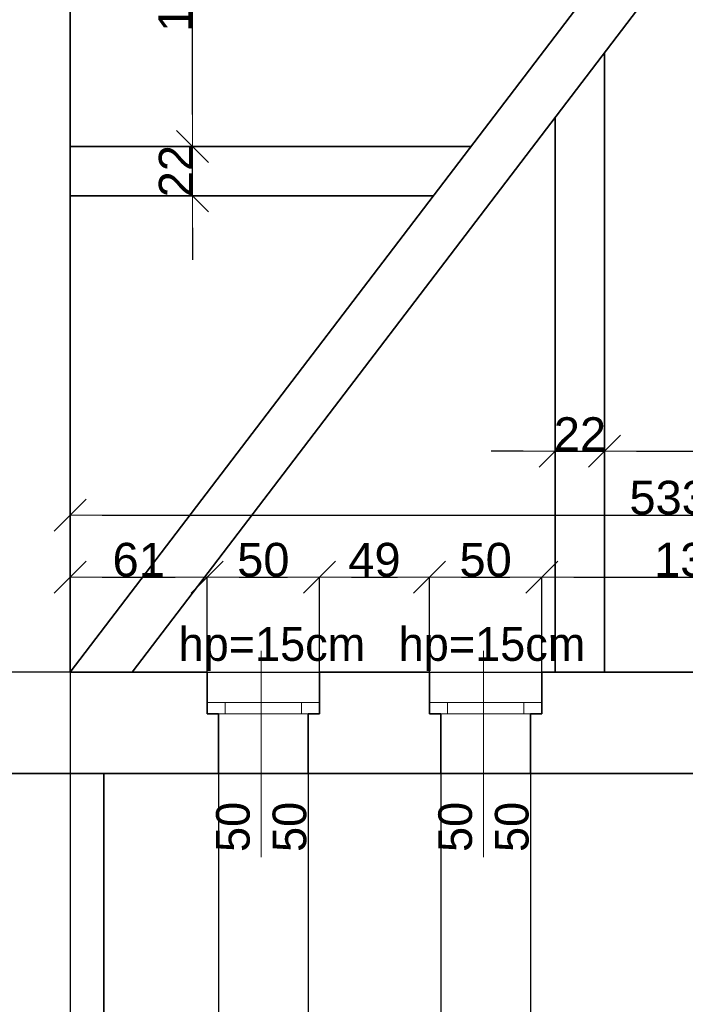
# Model space of a CAD drawing. Header units: metres. Extents: x 7506757 to 756746378, y 5735207 to 582114514.
# Tile 206 of 256: x 7534958 to 7537923, y 5925819 to 5930202. Entities that reach past the tile are written whole.
import ezdxf

# ---------------------------------------------------------------- set-up
doc = ezdxf.new("R2010")
doc.units = ezdxf.units.M
doc.header["$MEASUREMENT"] = 0
doc.header["$PDMODE"] = 2
doc.layers.get('0').update_dxf_attribs({"color": 250, "linetype": 'CONTINUOUS', "lineweight": 100, "plot": 0})
doc.layers.get('Defpoints').update_dxf_attribs({"linetype": 'CONTINUOUS'})
for name, color, linetype, lineweight in [('M_OCIANA1', 7, 'CONTINUOUS', 13), ('M_OCIANA6', 5, 'CONTINUOUS', 35), ('M_OPISY141', 7, 'CONTINUOUS', 0), ('m_umeblowanie1', 7, 'CONTINUOUS', 13), ('opis1', 7, 'CONTINUOUS', 13)]:
    doc.layers.add(name, color=color, linetype=linetype, lineweight=lineweight)
doc.layers.add('PWYMIAR', color=7, linetype='CONTINUOUS')
doc.styles.add('GENERATED_STYLE_1', font='arial.ttf')
doc.styles.add('GENERATED_STYLE_2', font='txt')
doc.dimstyles.new('GENERATED_STYLE__1', dxfattribs={"dimtxt": 150, "dimasz": 142.5, "dimexe": 0.18, "dimexo": 0, "dimgap": 0.09, "dimtad": 1, "dimdec": 0, "dimlfac": 0.1, "dimzin": 0, "dimdsep": 46, "dimtxsty": 'GENERATED_STYLE_1', "dimblk": 'ARROWHEAD_6', "dimblk1": 'ARROWHEAD_6', "dimblk2": 'ARROWHEAD_6', "dimcen": 0.09, "dimclrd": 251, "dimclre": 251, "dimclrt": 7, "dimazin": 0, "dimtfac": 1, "dimtdec": 4, "dimtmove": 0, "dimatfit": 3, "dimfxl": 0, "dimtolj": 1, "dimtzin": 0, "dimarcsym": 0})
doc.dimstyles.new('GENERATED_STYLE__2', dxfattribs={"dimtxt": 150, "dimasz": 142.5, "dimexe": 0.18, "dimexo": 0, "dimgap": 0.09, "dimtad": 1, "dimtih": 1, "dimtoh": 1, "dimdec": 0, "dimlfac": 0.1, "dimzin": 0, "dimdsep": 46, "dimtxsty": 'GENERATED_STYLE_1', "dimblk": 'ARROWHEAD_6', "dimblk1": 'ARROWHEAD_6', "dimblk2": 'ARROWHEAD_6', "dimcen": 0.09, "dimclrd": 251, "dimclre": 251, "dimclrt": 7, "dimazin": 0, "dimtfac": 1, "dimtdec": 4, "dimtmove": 0, "dimatfit": 3, "dimfxl": 0, "dimtolj": 1, "dimtzin": 0, "dimarcsym": 0})
doc.dimstyles.new('GENERATED_STYLE__3', dxfattribs={"dimtxt": 150, "dimasz": 142.5, "dimexe": 0.18, "dimexo": 0, "dimgap": 0.09, "dimtad": 1, "dimdec": 0, "dimlfac": 0.1, "dimzin": 0, "dimdsep": 46, "dimtxsty": 'GENERATED_STYLE_1', "dimblk": 'ARROWHEAD_6', "dimblk1": 'ARROWHEAD_6', "dimblk2": 'ARROWHEAD_6', "dimcen": 0.09, "dimclrd": 251, "dimclre": 251, "dimclrt": 7, "dimazin": 0, "dimtfac": 1, "dimtdec": 4, "dimtmove": 2, "dimatfit": 3, "dimfxl": 0, "dimtolj": 1, "dimtzin": 0, "dimarcsym": 0})
doc.dimstyles.new('GENERATED_STYLE__4', dxfattribs={"dimtxt": 150, "dimasz": 142.5, "dimexe": 0.18, "dimexo": 0, "dimgap": 0.09, "dimtad": 1, "dimtih": 1, "dimtoh": 1, "dimdec": 0, "dimlfac": 0.1, "dimzin": 0, "dimdsep": 46, "dimtxsty": 'GENERATED_STYLE_1', "dimblk": 'ARROWHEAD_6', "dimblk1": 'ARROWHEAD_6', "dimblk2": 'ARROWHEAD_6', "dimcen": 0.09, "dimclrd": 251, "dimclre": 251, "dimclrt": 7, "dimazin": 0, "dimtfac": 1, "dimtdec": 4, "dimtmove": 2, "dimatfit": 3, "dimfxl": 0, "dimtolj": 1, "dimtzin": 0, "dimarcsym": 0})

# ---------------------------------------------------------------- blocks, each defined once
blk = doc.blocks.new('ARROWHEAD_6')
at = {"color": 0, "linetype": 'Continuous', "lineweight": 0}
for p, q in [((-0.5, -0.5), (0.5, 0.5)), ((0, 0), (-1, 0))]:
    blk.add_line(p, q, dxfattribs=at)
blk = doc.blocks.new('*D4195')
at = {"layer": 'Defpoints', "color": 0, "linetype": 'Continuous', "transparency": 16777216}
for p in [(7535793.4, 5927720.1), (7535183.4, 5927296.8), (7535793.4, 5927296.8)]:
    blk.add_point(p, dxfattribs=at)
at = {"layer": 'PWYMIAR', "color": 251, "linetype": 'Continuous', "lineweight": -2, "transparency": 16777216}
for p, q in [((7535183.4, 5927296.8), (7535183.4, 5927720.3)), ((7535325.9, 5927720.1), (7535650.9, 5927720.1)), ((7535793.4, 5927296.8), (7535793.4, 5927720.3))]:
    blk.add_line(p, q, dxfattribs=at)
at = {"layer": 'PWYMIAR', "color": 251, "linetype": 'Continuous', "lineweight": -2, "transparency": 16777216, "xscale": 142.5, "yscale": 142.5, "zscale": 142.5, "rotation": 180}
blk.add_blockref('ARROWHEAD_6', (7535183.4, 5927720.1), dxfattribs=at)
at = {"layer": 'PWYMIAR', "color": 251, "linetype": 'Continuous', "lineweight": -2, "transparency": 16777216, "xscale": 142.5, "yscale": 142.5, "zscale": 142.5}
blk.add_blockref('ARROWHEAD_6', (7535793.4, 5927720.1), dxfattribs=at)
at = {"layer": 'PWYMIAR', "color": 7, "linetype": 'Continuous', "lineweight": 13, "transparency": 16777216, "insert": (7535488.4, 5927796.8), "char_height": 150, "attachment_point": 5, "style": 'GENERATED_STYLE_1'}
blk.add_mtext('\\A1;61', dxfattribs=at)
blk = doc.blocks.new('*D4196')
at = {"layer": 'Defpoints', "color": 0, "linetype": 'Continuous', "transparency": 16777216}
for p in [(7536293.4, 5927720.1), (7535793.4, 5927296.8), (7536293.4, 5927296.8)]:
    blk.add_point(p, dxfattribs=at)
at = {"layer": 'PWYMIAR', "color": 251, "linetype": 'Continuous', "lineweight": -2, "transparency": 16777216}
for p, q in [((7535793.4, 5927296.8), (7535793.4, 5927720.3)), ((7535935.9, 5927720.1), (7536150.9, 5927720.1)), ((7536293.4, 5927296.8), (7536293.4, 5927720.3))]:
    blk.add_line(p, q, dxfattribs=at)
at = {"layer": 'PWYMIAR', "color": 251, "linetype": 'Continuous', "lineweight": -2, "transparency": 16777216, "xscale": 142.5, "yscale": 142.5, "zscale": 142.5, "rotation": 180}
blk.add_blockref('ARROWHEAD_6', (7535793.4, 5927720.1), dxfattribs=at)
at = {"layer": 'PWYMIAR', "color": 251, "linetype": 'Continuous', "lineweight": -2, "transparency": 16777216, "xscale": 142.5, "yscale": 142.5, "zscale": 142.5}
blk.add_blockref('ARROWHEAD_6', (7536293.4, 5927720.1), dxfattribs=at)
at = {"layer": 'PWYMIAR', "color": 7, "linetype": 'Continuous', "lineweight": 13, "transparency": 16777216, "insert": (7536043.4, 5927796.8), "char_height": 150, "attachment_point": 5, "style": 'GENERATED_STYLE_1'}
blk.add_mtext('\\A1;50', dxfattribs=at)
blk = doc.blocks.new('*D4197')
at = {"layer": 'Defpoints', "color": 0, "linetype": 'Continuous', "transparency": 16777216}
for p in [(7536783.4, 5927720.1), (7536293.4, 5927296.8), (7536783.4, 5927296.8)]:
    blk.add_point(p, dxfattribs=at)
at = {"layer": 'PWYMIAR', "color": 251, "linetype": 'Continuous', "lineweight": -2, "transparency": 16777216}
for p, q in [((7536293.4, 5927296.8), (7536293.4, 5927720.3)), ((7536435.9, 5927720.1), (7536640.9, 5927720.1)), ((7536783.4, 5927296.8), (7536783.4, 5927720.3))]:
    blk.add_line(p, q, dxfattribs=at)
at = {"layer": 'PWYMIAR', "color": 251, "linetype": 'Continuous', "lineweight": -2, "transparency": 16777216, "xscale": 142.5, "yscale": 142.5, "zscale": 142.5, "rotation": 180}
blk.add_blockref('ARROWHEAD_6', (7536293.4, 5927720.1), dxfattribs=at)
at = {"layer": 'PWYMIAR', "color": 251, "linetype": 'Continuous', "lineweight": -2, "transparency": 16777216, "xscale": 142.5, "yscale": 142.5, "zscale": 142.5}
blk.add_blockref('ARROWHEAD_6', (7536783.4, 5927720.1), dxfattribs=at)
at = {"layer": 'PWYMIAR', "color": 7, "linetype": 'Continuous', "lineweight": 13, "transparency": 16777216, "insert": (7536538.4, 5927796.8), "char_height": 150, "attachment_point": 5, "style": 'GENERATED_STYLE_1'}
blk.add_mtext('\\A1;49', dxfattribs=at)
blk = doc.blocks.new('*D4198')
at = {"layer": 'Defpoints', "color": 0, "linetype": 'Continuous', "transparency": 16777216}
for p in [(7537283.4, 5927720.1), (7536783.4, 5927296.8), (7537283.4, 5927296.8)]:
    blk.add_point(p, dxfattribs=at)
at = {"layer": 'PWYMIAR', "color": 251, "linetype": 'Continuous', "lineweight": -2, "transparency": 16777216}
for p, q in [((7536783.4, 5927296.8), (7536783.4, 5927720.3)), ((7536925.9, 5927720.1), (7537140.9, 5927720.1)), ((7537283.4, 5927296.8), (7537283.4, 5927720.3))]:
    blk.add_line(p, q, dxfattribs=at)
at = {"layer": 'PWYMIAR', "color": 251, "linetype": 'Continuous', "lineweight": -2, "transparency": 16777216, "xscale": 142.5, "yscale": 142.5, "zscale": 142.5, "rotation": 180}
blk.add_blockref('ARROWHEAD_6', (7536783.4, 5927720.1), dxfattribs=at)
at = {"layer": 'PWYMIAR', "color": 251, "linetype": 'Continuous', "lineweight": -2, "transparency": 16777216, "xscale": 142.5, "yscale": 142.5, "zscale": 142.5}
blk.add_blockref('ARROWHEAD_6', (7537283.4, 5927720.1), dxfattribs=at)
at = {"layer": 'PWYMIAR', "color": 7, "linetype": 'Continuous', "lineweight": 13, "transparency": 16777216, "insert": (7537033.4, 5927796.8), "char_height": 150, "attachment_point": 5, "style": 'GENERATED_STYLE_1'}
blk.add_mtext('\\A1;50', dxfattribs=at)
blk = doc.blocks.new('*D4199')
at = {"layer": 'Defpoints', "color": 0, "linetype": 'Continuous', "transparency": 16777216}
for p in [(7538633.4, 5927720.1), (7537283.4, 5927296.8), (7538633.4, 5927296.8)]:
    blk.add_point(p, dxfattribs=at)
at = {"layer": 'PWYMIAR', "color": 251, "linetype": 'Continuous', "lineweight": -2, "transparency": 16777216}
for p, q in [((7537283.4, 5927296.8), (7537283.4, 5927720.3)), ((7537425.9, 5927720.1), (7538490.9, 5927720.1)), ((7538633.4, 5927296.8), (7538633.4, 5927720.3))]:
    blk.add_line(p, q, dxfattribs=at)
at = {"layer": 'PWYMIAR', "color": 251, "linetype": 'Continuous', "lineweight": -2, "transparency": 16777216, "xscale": 142.5, "yscale": 142.5, "zscale": 142.5, "rotation": 180}
blk.add_blockref('ARROWHEAD_6', (7537283.4, 5927720.1), dxfattribs=at)
at = {"layer": 'PWYMIAR', "color": 251, "linetype": 'Continuous', "lineweight": -2, "transparency": 16777216, "xscale": 142.5, "yscale": 142.5, "zscale": 142.5}
blk.add_blockref('ARROWHEAD_6', (7538633.4, 5927720.1), dxfattribs=at)
at = {"layer": 'PWYMIAR', "color": 7, "linetype": 'Continuous', "lineweight": 13, "transparency": 16777216, "insert": (7537958.4, 5927796.9), "char_height": 150, "attachment_point": 5, "style": 'GENERATED_STYLE_1'}
blk.add_mtext('\\A1;135', dxfattribs=at)
blk = doc.blocks.new('*D4218')
at = {"layer": 'Defpoints', "color": 0, "linetype": 'Continuous', "transparency": 16777216}
for p in [(7540513.4, 5927996.4), (7535183.4, 5927296.8), (7540513.4, 5927296.8)]:
    blk.add_point(p, dxfattribs=at)
at = {"layer": 'PWYMIAR', "color": 251, "linetype": 'Continuous', "lineweight": -2, "transparency": 16777216}
for p, q in [((7535183.4, 5927296.8), (7535183.4, 5927996.6)), ((7535325.9, 5927996.4), (7540370.9, 5927996.4)), ((7540513.4, 5927296.8), (7540513.4, 5927996.6))]:
    blk.add_line(p, q, dxfattribs=at)
at = {"layer": 'PWYMIAR', "color": 251, "linetype": 'Continuous', "lineweight": -2, "transparency": 16777216, "xscale": 142.5, "yscale": 142.5, "zscale": 142.5, "rotation": 180}
blk.add_blockref('ARROWHEAD_6', (7535183.4, 5927996.4), dxfattribs=at)
at = {"layer": 'PWYMIAR', "color": 251, "linetype": 'Continuous', "lineweight": -2, "transparency": 16777216, "xscale": 142.5, "yscale": 142.5, "zscale": 142.5}
blk.add_blockref('ARROWHEAD_6', (7540513.4, 5927996.4), dxfattribs=at)
at = {"layer": 'PWYMIAR', "color": 7, "linetype": 'Continuous', "lineweight": 13, "transparency": 16777216, "insert": (7537848.4, 5928073.1), "char_height": 150, "attachment_point": 5, "style": 'GENERATED_STYLE_1'}
blk.add_mtext('\\A1;533', dxfattribs=at)
blk = doc.blocks.new('*D4220')
at = {"layer": 'Defpoints', "color": 0, "linetype": 'Continuous', "transparency": 16777216}
for p in [(7540252, 5932486.8), (7540513.4, 5932486.8), (7535183.4, 5927296.8)]:
    blk.add_point(p, dxfattribs=at)
at = {"layer": 'PWYMIAR', "color": 251, "linetype": 'Continuous', "lineweight": -2, "transparency": 16777216}
for p, q in [((7540513.4, 5932486.8), (7540251.9, 5932486.8)), ((7540252, 5927439.3), (7540252, 5932344.3)), ((7535183.4, 5927296.8), (7540252.2, 5927296.8))]:
    blk.add_line(p, q, dxfattribs=at)
at = {"layer": 'PWYMIAR', "color": 251, "linetype": 'Continuous', "lineweight": -2, "transparency": 16777216, "xscale": 142.5, "yscale": 142.5, "zscale": 142.5}
for p, rotation in [((7540252, 5932486.8), 90), ((7540252, 5927296.8), 270)]:
    blk.add_blockref('ARROWHEAD_6', p, dxfattribs=dict(at, rotation=rotation))
at = {"layer": 'PWYMIAR', "color": 7, "linetype": 'Continuous', "lineweight": 13, "transparency": 16777216, "insert": (7540175.4, 5929891.8), "char_height": 150, "attachment_point": 5, "rotation": 90, "style": 'GENERATED_STYLE_1'}
blk.add_mtext('\\A1;519', dxfattribs=at)
blk = doc.blocks.new('*D4239')
at = {"layer": 'Defpoints', "color": 0, "linetype": 'Continuous', "transparency": 16777216}
for p in [(7535183.4, 5929637.5), (7535728.5, 5929637.5), (7535183.4, 5929417.5)]:
    blk.add_point(p, dxfattribs=at)
at = {"layer": 'PWYMIAR', "color": 251, "linetype": 'Continuous', "lineweight": -2, "transparency": 16777216}
for p, q in [((7535728.5, 5929780), (7535728.5, 5929922.5)), ((7535183.4, 5929637.5), (7535728.7, 5929637.5)), ((7535728.5, 5929417.5), (7535728.5, 5929637.5)), ((7535183.4, 5929417.5), (7535728.7, 5929417.5)), ((7535728.5, 5929275), (7535728.5, 5929132.5))]:
    blk.add_line(p, q, dxfattribs=at)
at = {"layer": 'PWYMIAR', "color": 251, "linetype": 'Continuous', "lineweight": -2, "transparency": 16777216, "xscale": 142.5, "yscale": 142.5, "zscale": 142.5}
for p, rotation in [((7535728.5, 5929637.5), 270), ((7535728.5, 5929417.5), 90)]:
    blk.add_blockref('ARROWHEAD_6', p, dxfattribs=dict(at, rotation=rotation))
at = {"layer": 'PWYMIAR', "color": 7, "linetype": 'Continuous', "lineweight": 13, "transparency": 16777216, "insert": (7535653.1, 5929527.5), "char_height": 150, "attachment_point": 5, "rotation": 90, "style": 'GENERATED_STYLE_1'}
blk.add_mtext('\\A1;22', dxfattribs=at)
blk = doc.blocks.new('*D4240')
at = {"layer": 'Defpoints', "color": 0, "linetype": 'Continuous', "transparency": 16777216}
for p in [(7535183.4, 5931007.5), (7535728.5, 5931007.5), (7535183.4, 5929637.5)]:
    blk.add_point(p, dxfattribs=at)
at = {"layer": 'PWYMIAR', "color": 251, "linetype": 'Continuous', "lineweight": -2, "transparency": 16777216}
for p, q in [((7535183.4, 5931007.5), (7535728.7, 5931007.5)), ((7535728.5, 5929780), (7535728.5, 5930865)), ((7535183.4, 5929637.5), (7535728.7, 5929637.5))]:
    blk.add_line(p, q, dxfattribs=at)
at = {"layer": 'PWYMIAR', "color": 251, "linetype": 'Continuous', "lineweight": -2, "transparency": 16777216, "xscale": 142.5, "yscale": 142.5, "zscale": 142.5}
for p, rotation in [((7535728.5, 5931007.5), 90), ((7535728.5, 5929637.5), 270)]:
    blk.add_blockref('ARROWHEAD_6', p, dxfattribs=dict(at, rotation=rotation))
at = {"layer": 'PWYMIAR', "color": 7, "linetype": 'Continuous', "lineweight": 13, "transparency": 16777216, "insert": (7535651.8, 5930322.5), "char_height": 150, "attachment_point": 5, "rotation": 90, "style": 'GENERATED_STYLE_1'}
blk.add_mtext('\\A1;137', dxfattribs=at)
blk = doc.blocks.new('*D4245')
at = {"layer": 'Defpoints', "color": 0, "linetype": 'Continuous', "transparency": 16777216}
for p in [(7537563.4, 5928281.5), (7537343.4, 5927296.8), (7537563.4, 5927296.8)]:
    blk.add_point(p, dxfattribs=at)
at = {"layer": 'PWYMIAR', "color": 251, "linetype": 'Continuous', "lineweight": -2, "transparency": 16777216}
for p, q in [((7537200.9, 5928281.5), (7537058.4, 5928281.5)), ((7537343.4, 5927296.8), (7537343.4, 5928281.7)), ((7537343.4, 5928281.5), (7537563.4, 5928281.5)), ((7537563.4, 5927296.8), (7537563.4, 5928281.7)), ((7537705.9, 5928281.5), (7537848.4, 5928281.5))]:
    blk.add_line(p, q, dxfattribs=at)
at = {"layer": 'PWYMIAR', "color": 251, "linetype": 'Continuous', "lineweight": -2, "transparency": 16777216, "xscale": 142.5, "yscale": 142.5, "zscale": 142.5}
blk.add_blockref('ARROWHEAD_6', (7537343.4, 5928281.5), dxfattribs=at)
at = {"layer": 'PWYMIAR', "color": 251, "linetype": 'Continuous', "lineweight": -2, "transparency": 16777216, "xscale": 142.5, "yscale": 142.5, "zscale": 142.5, "rotation": 180}
blk.add_blockref('ARROWHEAD_6', (7537563.4, 5928281.5), dxfattribs=at)
at = {"layer": 'PWYMIAR', "color": 7, "linetype": 'Continuous', "lineweight": 13, "transparency": 16777216, "insert": (7537453.4, 5928356.9), "char_height": 150, "attachment_point": 5, "style": 'GENERATED_STYLE_1'}
blk.add_mtext('\\A1;22', dxfattribs=at)
blk = doc.blocks.new('*D4246')
at = {"layer": 'Defpoints', "color": 0, "linetype": 'Continuous', "transparency": 16777216}
for p in [(7538933.4, 5928281.5), (7537563.4, 5927296.8), (7538933.4, 5927296.8)]:
    blk.add_point(p, dxfattribs=at)
at = {"layer": 'PWYMIAR', "color": 251, "linetype": 'Continuous', "lineweight": -2, "transparency": 16777216}
for p, q in [((7537563.4, 5927296.8), (7537563.4, 5928281.7)), ((7537705.9, 5928281.5), (7538790.9, 5928281.5)), ((7538933.4, 5927296.8), (7538933.4, 5928281.7))]:
    blk.add_line(p, q, dxfattribs=at)
at = {"layer": 'PWYMIAR', "color": 251, "linetype": 'Continuous', "lineweight": -2, "transparency": 16777216, "xscale": 142.5, "yscale": 142.5, "zscale": 142.5, "rotation": 180}
blk.add_blockref('ARROWHEAD_6', (7537563.4, 5928281.5), dxfattribs=at)
at = {"layer": 'PWYMIAR', "color": 251, "linetype": 'Continuous', "lineweight": -2, "transparency": 16777216, "xscale": 142.5, "yscale": 142.5, "zscale": 142.5}
blk.add_blockref('ARROWHEAD_6', (7538933.4, 5928281.5), dxfattribs=at)
at = {"layer": 'PWYMIAR', "color": 7, "linetype": 'Continuous', "lineweight": 13, "transparency": 16777216, "insert": (7538248.4, 5928358.2), "char_height": 150, "attachment_point": 5, "style": 'GENERATED_STYLE_1'}
blk.add_mtext('\\A1;137', dxfattribs=at)
blk = doc.blocks.new('*D4251')
at = {"layer": 'Defpoints', "color": 0, "linetype": 'Continuous', "transparency": 16777216}
for p in [(7534733.4, 5926846.8), (7535843.4, 5926846.8), (7535843.4, 5922285.5)]:
    blk.add_point(p, dxfattribs=at)
at = {"layer": 'PWYMIAR', "color": 251, "linetype": 'Continuous', "lineweight": -2, "transparency": 16777216}
for p, q in [((7534733.4, 5926846.8), (7534733.4, 5922285.3)), ((7535843.4, 5926846.8), (7535843.4, 5922285.3)), ((7534875.9, 5922285.5), (7535700.9, 5922285.5))]:
    blk.add_line(p, q, dxfattribs=at)
at = {"layer": 'PWYMIAR', "color": 251, "linetype": 'Continuous', "lineweight": -2, "transparency": 16777216, "xscale": 142.5, "yscale": 142.5, "zscale": 142.5, "rotation": 180}
blk.add_blockref('ARROWHEAD_6', (7534733.4, 5922285.5), dxfattribs=at)
at = {"layer": 'PWYMIAR', "color": 251, "linetype": 'Continuous', "lineweight": -2, "transparency": 16777216, "xscale": 142.5, "yscale": 142.5, "zscale": 142.5}
blk.add_blockref('ARROWHEAD_6', (7535843.4, 5922285.5), dxfattribs=at)
at = {"layer": 'PWYMIAR', "color": 7, "linetype": 'Continuous', "lineweight": 13, "transparency": 16777216, "insert": (7535288.4, 5922360.9), "char_height": 150, "attachment_point": 5, "style": 'GENERATED_STYLE_1'}
blk.add_mtext('\\A1;111', dxfattribs=at)
blk = doc.blocks.new('*D4252')
at = {"layer": 'Defpoints', "color": 0, "linetype": 'Continuous', "transparency": 16777216}
for p in [(7535843.4, 5926846.8), (7536243.4, 5926846.8), (7536243.4, 5922285.5)]:
    blk.add_point(p, dxfattribs=at)
at = {"layer": 'PWYMIAR', "color": 251, "linetype": 'Continuous', "lineweight": -2, "transparency": 16777216}
for p, q in [((7535843.4, 5926846.8), (7535843.4, 5922285.3)), ((7536243.4, 5926846.8), (7536243.4, 5922285.3)), ((7535985.9, 5922285.5), (7536100.9, 5922285.5))]:
    blk.add_line(p, q, dxfattribs=at)
at = {"layer": 'PWYMIAR', "color": 251, "linetype": 'Continuous', "lineweight": -2, "transparency": 16777216, "xscale": 142.5, "yscale": 142.5, "zscale": 142.5, "rotation": 180}
blk.add_blockref('ARROWHEAD_6', (7535843.4, 5922285.5), dxfattribs=at)
at = {"layer": 'PWYMIAR', "color": 251, "linetype": 'Continuous', "lineweight": -2, "transparency": 16777216, "xscale": 142.5, "yscale": 142.5, "zscale": 142.5}
blk.add_blockref('ARROWHEAD_6', (7536243.4, 5922285.5), dxfattribs=at)
at = {"layer": 'PWYMIAR', "color": 7, "linetype": 'Continuous', "lineweight": 13, "transparency": 16777216, "insert": (7536043.4, 5922362.1), "char_height": 150, "attachment_point": 5, "style": 'GENERATED_STYLE_1'}
blk.add_mtext('\\A1;40', dxfattribs=at)
blk = doc.blocks.new('*D4253')
at = {"layer": 'Defpoints', "color": 0, "linetype": 'Continuous', "transparency": 16777216}
for p in [(7536243.4, 5926846.8), (7536833.4, 5926846.8), (7536833.4, 5922285.5)]:
    blk.add_point(p, dxfattribs=at)
at = {"layer": 'PWYMIAR', "color": 251, "linetype": 'Continuous', "lineweight": -2, "transparency": 16777216}
for p, q in [((7536243.4, 5926846.8), (7536243.4, 5922285.3)), ((7536833.4, 5926846.8), (7536833.4, 5922285.3)), ((7536385.9, 5922285.5), (7536690.9, 5922285.5))]:
    blk.add_line(p, q, dxfattribs=at)
at = {"layer": 'PWYMIAR', "color": 251, "linetype": 'Continuous', "lineweight": -2, "transparency": 16777216, "xscale": 142.5, "yscale": 142.5, "zscale": 142.5, "rotation": 180}
blk.add_blockref('ARROWHEAD_6', (7536243.4, 5922285.5), dxfattribs=at)
at = {"layer": 'PWYMIAR', "color": 251, "linetype": 'Continuous', "lineweight": -2, "transparency": 16777216, "xscale": 142.5, "yscale": 142.5, "zscale": 142.5}
blk.add_blockref('ARROWHEAD_6', (7536833.4, 5922285.5), dxfattribs=at)
at = {"layer": 'PWYMIAR', "color": 7, "linetype": 'Continuous', "lineweight": 13, "transparency": 16777216, "insert": (7536538.4, 5922362.1), "char_height": 150, "attachment_point": 5, "style": 'GENERATED_STYLE_1'}
blk.add_mtext('\\A1;59', dxfattribs=at)
blk = doc.blocks.new('*D4254')
at = {"layer": 'Defpoints', "color": 0, "linetype": 'Continuous', "transparency": 16777216}
for p in [(7536833.4, 5926846.8), (7537233.4, 5926846.8), (7537233.4, 5922285.5)]:
    blk.add_point(p, dxfattribs=at)
at = {"layer": 'PWYMIAR', "color": 251, "linetype": 'Continuous', "lineweight": -2, "transparency": 16777216}
for p, q in [((7536833.4, 5926846.8), (7536833.4, 5922285.3)), ((7537233.4, 5926846.8), (7537233.4, 5922285.3)), ((7536975.9, 5922285.5), (7537090.9, 5922285.5))]:
    blk.add_line(p, q, dxfattribs=at)
at = {"layer": 'PWYMIAR', "color": 251, "linetype": 'Continuous', "lineweight": -2, "transparency": 16777216, "xscale": 142.5, "yscale": 142.5, "zscale": 142.5, "rotation": 180}
blk.add_blockref('ARROWHEAD_6', (7536833.4, 5922285.5), dxfattribs=at)
at = {"layer": 'PWYMIAR', "color": 251, "linetype": 'Continuous', "lineweight": -2, "transparency": 16777216, "xscale": 142.5, "yscale": 142.5, "zscale": 142.5}
blk.add_blockref('ARROWHEAD_6', (7537233.4, 5922285.5), dxfattribs=at)
at = {"layer": 'PWYMIAR', "color": 7, "linetype": 'Continuous', "lineweight": 13, "transparency": 16777216, "insert": (7537033.4, 5922362.1), "char_height": 150, "attachment_point": 5, "style": 'GENERATED_STYLE_1'}
blk.add_mtext('\\A1;40', dxfattribs=at)
blk = doc.blocks.new('*D4255')
at = {"layer": 'Defpoints', "color": 0, "linetype": 'Continuous', "transparency": 16777216}
for p in [(7537233.4, 5926846.8), (7538683.4, 5926846.8), (7538683.4, 5922285.5)]:
    blk.add_point(p, dxfattribs=at)
at = {"layer": 'PWYMIAR', "color": 251, "linetype": 'Continuous', "lineweight": -2, "transparency": 16777216}
for p, q in [((7537233.4, 5926846.8), (7537233.4, 5922285.3)), ((7538683.4, 5926846.8), (7538683.4, 5922285.3)), ((7537375.9, 5922285.5), (7538540.9, 5922285.5))]:
    blk.add_line(p, q, dxfattribs=at)
at = {"layer": 'PWYMIAR', "color": 251, "linetype": 'Continuous', "lineweight": -2, "transparency": 16777216, "xscale": 142.5, "yscale": 142.5, "zscale": 142.5, "rotation": 180}
blk.add_blockref('ARROWHEAD_6', (7537233.4, 5922285.5), dxfattribs=at)
at = {"layer": 'PWYMIAR', "color": 251, "linetype": 'Continuous', "lineweight": -2, "transparency": 16777216, "xscale": 142.5, "yscale": 142.5, "zscale": 142.5}
blk.add_blockref('ARROWHEAD_6', (7538683.4, 5922285.5), dxfattribs=at)
at = {"layer": 'PWYMIAR', "color": 7, "linetype": 'Continuous', "lineweight": 13, "transparency": 16777216, "insert": (7537958.4, 5922362.1), "char_height": 150, "attachment_point": 5, "style": 'GENERATED_STYLE_1'}
blk.add_mtext('\\A1;145', dxfattribs=at)
blk = doc.blocks.new('*D4274')
at = {"layer": 'Defpoints', "color": 0, "linetype": 'Continuous', "transparency": 16777216}
for p in [(7535183.4, 5927296.8), (7534733.4, 5926846.8), (7535183.4, 5921896.3)]:
    blk.add_point(p, dxfattribs=at)
at = {"layer": 'PWYMIAR', "color": 251, "linetype": 'Continuous', "lineweight": -2, "transparency": 16777216}
for p, q in [((7535183.4, 5927296.8), (7535183.4, 5921896.1)), ((7534733.4, 5926846.8), (7534733.4, 5921896.1)), ((7534875.9, 5921896.3), (7535040.9, 5921896.3))]:
    blk.add_line(p, q, dxfattribs=at)
at = {"layer": 'PWYMIAR', "color": 251, "linetype": 'Continuous', "lineweight": -2, "transparency": 16777216, "xscale": 142.5, "yscale": 142.5, "zscale": 142.5, "rotation": 180}
blk.add_blockref('ARROWHEAD_6', (7534733.4, 5921896.3), dxfattribs=at)
at = {"layer": 'PWYMIAR', "color": 251, "linetype": 'Continuous', "lineweight": -2, "transparency": 16777216, "xscale": 142.5, "yscale": 142.5, "zscale": 142.5}
blk.add_blockref('ARROWHEAD_6', (7535183.4, 5921896.3), dxfattribs=at)
at = {"layer": 'PWYMIAR', "color": 7, "linetype": 'Continuous', "lineweight": 13, "transparency": 16777216, "insert": (7534958.4, 5921972.7), "char_height": 150, "attachment_point": 5, "style": 'GENERATED_STYLE_1'}
blk.add_mtext('\\A1;45', dxfattribs=at)
blk = doc.blocks.new('*D4275')
at = {"layer": 'Defpoints', "color": 0, "linetype": 'Continuous', "transparency": 16777216}
for p in [(7535183.4, 5927296.8), (7540513.4, 5927296.8), (7540513.4, 5921896.3)]:
    blk.add_point(p, dxfattribs=at)
at = {"layer": 'PWYMIAR', "color": 251, "linetype": 'Continuous', "lineweight": -2, "transparency": 16777216}
for p, q in [((7535183.4, 5927296.8), (7535183.4, 5921896.1)), ((7540513.4, 5927296.8), (7540513.4, 5921896.1)), ((7535325.9, 5921896.3), (7540370.9, 5921896.3))]:
    blk.add_line(p, q, dxfattribs=at)
at = {"layer": 'PWYMIAR', "color": 251, "linetype": 'Continuous', "lineweight": -2, "transparency": 16777216, "xscale": 142.5, "yscale": 142.5, "zscale": 142.5, "rotation": 180}
blk.add_blockref('ARROWHEAD_6', (7535183.4, 5921896.3), dxfattribs=at)
at = {"layer": 'PWYMIAR', "color": 251, "linetype": 'Continuous', "lineweight": -2, "transparency": 16777216, "xscale": 142.5, "yscale": 142.5, "zscale": 142.5}
blk.add_blockref('ARROWHEAD_6', (7540513.4, 5921896.3), dxfattribs=at)
at = {"layer": 'PWYMIAR', "color": 7, "linetype": 'Continuous', "lineweight": 13, "transparency": 16777216, "insert": (7537848.4, 5921973), "char_height": 150, "attachment_point": 5, "style": 'GENERATED_STYLE_1'}
blk.add_mtext('\\A1;533', dxfattribs=at)
blk = doc.blocks.new('*D4283')
at = {"layer": 'Defpoints', "color": 0, "linetype": 'Continuous', "transparency": 16777216}
for p in [(7549523.4, 5926846.8), (7535333.4, 5924316.8), (7549523.4, 5921507.1)]:
    blk.add_point(p, dxfattribs=at)
at = {"layer": 'PWYMIAR', "color": 251, "linetype": 'Continuous', "lineweight": -2, "transparency": 16777216}
for p, q in [((7549523.4, 5926846.8), (7549523.4, 5921506.9)), ((7535333.4, 5924316.8), (7535333.4, 5921506.9)), ((7535475.9, 5921507.1), (7549380.9, 5921507.1))]:
    blk.add_line(p, q, dxfattribs=at)
at = {"layer": 'PWYMIAR', "color": 251, "linetype": 'Continuous', "lineweight": -2, "transparency": 16777216, "xscale": 142.5, "yscale": 142.5, "zscale": 142.5, "rotation": 180}
blk.add_blockref('ARROWHEAD_6', (7535333.4, 5921507.1), dxfattribs=at)
at = {"layer": 'PWYMIAR', "color": 251, "linetype": 'Continuous', "lineweight": -2, "transparency": 16777216, "xscale": 142.5, "yscale": 142.5, "zscale": 142.5}
blk.add_blockref('ARROWHEAD_6', (7549523.4, 5921507.1), dxfattribs=at)
at = {"layer": 'PWYMIAR', "color": 7, "linetype": 'Continuous', "lineweight": 13, "transparency": 16777216, "insert": (7542428.4, 5921583.8), "char_height": 150, "attachment_point": 5, "style": 'GENERATED_STYLE_1'}
blk.add_mtext('\\A1;1419', dxfattribs=at)
blk = doc.blocks.new('*D4286')
at = {"layer": 'Defpoints', "color": 0, "linetype": 'Continuous', "transparency": 16777216}
for p in [(7524562, 5927296.8), (7535183.4, 5927296.8), (7534733.4, 5926846.8)]:
    blk.add_point(p, dxfattribs=at)
at = {"layer": 'PWYMIAR', "color": 251, "linetype": 'Continuous', "lineweight": -2, "transparency": 16777216}
for p, q in [((7535183.4, 5927296.8), (7524561.8, 5927296.8)), ((7524562, 5926989.3), (7524562, 5927154.3)), ((7534733.4, 5926846.8), (7524561.8, 5926846.8))]:
    blk.add_line(p, q, dxfattribs=at)
at = {"layer": 'PWYMIAR', "color": 251, "linetype": 'Continuous', "lineweight": -2, "transparency": 16777216, "xscale": 142.5, "yscale": 142.5, "zscale": 142.5}
for p, rotation in [((7524562, 5927296.8), 90), ((7524562, 5926846.8), 270)]:
    blk.add_blockref('ARROWHEAD_6', p, dxfattribs=dict(at, rotation=rotation))
at = {"layer": 'PWYMIAR', "color": 7, "linetype": 'Continuous', "lineweight": 13, "transparency": 16777216, "insert": (7524485.6, 5927071.8), "char_height": 150, "attachment_point": 5, "rotation": 90, "style": 'GENERATED_STYLE_1'}
blk.add_mtext('\\A1;45', dxfattribs=at)
blk = doc.blocks.new('*D4287')
at = {"layer": 'Defpoints', "color": 0, "linetype": 'Continuous', "transparency": 16777216}
for p in [(7524562, 5934286.8), (7535183.4, 5934286.8), (7535183.4, 5927296.8)]:
    blk.add_point(p, dxfattribs=at)
at = {"layer": 'PWYMIAR', "color": 251, "linetype": 'Continuous', "lineweight": -2, "transparency": 16777216}
for p, q in [((7535183.4, 5934286.8), (7524561.8, 5934286.8)), ((7524562, 5927439.3), (7524562, 5934144.3)), ((7535183.4, 5927296.8), (7524561.8, 5927296.8))]:
    blk.add_line(p, q, dxfattribs=at)
at = {"layer": 'PWYMIAR', "color": 251, "linetype": 'Continuous', "lineweight": -2, "transparency": 16777216, "xscale": 142.5, "yscale": 142.5, "zscale": 142.5}
for p, rotation in [((7524562, 5934286.8), 90), ((7524562, 5927296.8), 270)]:
    blk.add_blockref('ARROWHEAD_6', p, dxfattribs=dict(at, rotation=rotation))
at = {"layer": 'PWYMIAR', "color": 7, "linetype": 'Continuous', "lineweight": 13, "transparency": 16777216, "insert": (7524485.3, 5930791.8), "char_height": 150, "attachment_point": 5, "rotation": 90, "style": 'GENERATED_STYLE_1'}
blk.add_mtext('\\A1;699', dxfattribs=at)
blk = doc.blocks.new('*D4291')
at = {"layer": 'Defpoints', "color": 0, "linetype": 'Continuous', "transparency": 16777216}
for p in [(7524172.8, 5926846.8), (7534733.4, 5926846.8), (7535333.4, 5924316.8)]:
    blk.add_point(p, dxfattribs=at)
at = {"layer": 'PWYMIAR', "color": 251, "linetype": 'Continuous', "lineweight": -2, "transparency": 16777216}
for p, q in [((7534733.4, 5926846.8), (7524172.7, 5926846.8)), ((7524172.8, 5924459.3), (7524172.8, 5926704.3)), ((7535333.4, 5924316.8), (7524172.7, 5924316.8))]:
    blk.add_line(p, q, dxfattribs=at)
at = {"layer": 'PWYMIAR', "color": 251, "linetype": 'Continuous', "lineweight": -2, "transparency": 16777216, "xscale": 142.5, "yscale": 142.5, "zscale": 142.5}
for p, rotation in [((7524172.8, 5926846.8), 90), ((7524172.8, 5924316.8), 270)]:
    blk.add_blockref('ARROWHEAD_6', p, dxfattribs=dict(at, rotation=rotation))
at = {"layer": 'PWYMIAR', "color": 7, "linetype": 'Continuous', "lineweight": 13, "transparency": 16777216, "insert": (7524096.1, 5925581.8), "char_height": 150, "attachment_point": 5, "rotation": 90, "style": 'GENERATED_STYLE_1'}
blk.add_mtext('\\A1;253', dxfattribs=at)

msp = doc.modelspace()

# ---------------------------------------------------------------- linework, layer by layer
at = {"layer": 'M_OCIANA1', "linetype": 'Continuous'}
msp.add_line((7534733.4, 5926846.8), (7550263.4, 5926846.8), dxfattribs=at)
at = {"layer": 'M_OCIANA6'}
for p, q in [((7535183.4, 5927296.8), (7540841.2, 5934716.8)), ((7535459.5, 5927296.8), (7540515.6, 5933927.6)), ((7537563.4, 5930056), (7537563.4, 5927296.8)), ((7537343.4, 5929767.5), (7537343.4, 5927296.8)), ((7535183.4, 5929637.5), (7536968.2, 5929637.5)), ((7535183.4, 5929417.5), (7536800.4, 5929417.5))]:
    msp.add_line(p, q, dxfattribs=at)
at = {"layer": 'M_OCIANA6', "linetype": 'Continuous'}
for p, q in [((7535183.4, 5927296.8), (7535183.4, 5934286.8)), ((7535793.4, 5927296.8), (7535183.4, 5927296.8)), ((7535793.4, 5927111.8), (7535793.4, 5927296.8)), ((7536783.4, 5927296.8), (7536293.4, 5927296.8)), ((7536293.4, 5927111.8), (7536293.4, 5927296.8)), ((7536783.4, 5927111.8), (7536783.4, 5927296.8)), ((7538633.4, 5927296.8), (7537283.4, 5927296.8)), ((7537283.4, 5927111.8), (7537283.4, 5927296.8)), ((7535793.4, 5927111.8), (7535843.4, 5927111.8)), ((7535843.4, 5927111.8), (7535843.4, 5926846.8)), ((7536243.4, 5927111.8), (7536243.4, 5926846.8)), ((7536293.4, 5927111.8), (7536243.4, 5927111.8)), ((7536783.4, 5927111.8), (7536833.4, 5927111.8)), ((7536833.4, 5927111.8), (7536833.4, 5926846.8)), ((7537283.4, 5927111.8), (7537233.4, 5927111.8)), ((7537233.4, 5927111.8), (7537233.4, 5926846.8)), ((7534733.4, 5926846.8), (7535843.4, 5926846.8)), ((7535333.4, 5924316.8), (7535333.4, 5926846.8)), ((7535333.4, 5926846.8), (7549523.4, 5926846.8)), ((7536243.4, 5926846.8), (7536833.4, 5926846.8)), ((7537233.4, 5926846.8), (7538683.4, 5926846.8))]:
    msp.add_line(p, q, dxfattribs=at)
at = {"layer": 'M_OPISY141', "linetype": 'Continuous'}
for p, q in [((7536033.4, 5926473.6), (7536033.4, 5927391.9)), ((7537023.4, 5926473.6), (7537023.4, 5927391.9))]:
    msp.add_line(p, q, dxfattribs=at)
at = {"layer": 'm_umeblowanie1', "linetype": 'Continuous'}
for p, q in [((7535793.4, 5927296.8), (7536293.4, 5927296.8)), ((7536783.4, 5927296.8), (7537283.4, 5927296.8)), ((7535793.4, 5927161.8), (7536293.4, 5927161.8)), ((7535873.4, 5927111.8), (7535873.4, 5927161.8)), ((7536213.4, 5927111.8), (7536213.4, 5927161.8)), ((7536783.4, 5927161.8), (7537283.4, 5927161.8)), ((7536863.4, 5927111.8), (7536863.4, 5927161.8)), ((7537203.4, 5927111.8), (7537203.4, 5927161.8)), ((7535843.4, 5927111.8), (7536243.4, 5927111.8)), ((7536833.4, 5927111.8), (7537233.4, 5927111.8)), ((7535843.4, 5926846.8), (7536243.4, 5926846.8)), ((7536833.4, 5926846.8), (7537233.4, 5926846.8))]:
    msp.add_line(p, q, dxfattribs=at)

# ---------------------------------------------------------------- texts
at = {"layer": 'opis1', "linetype": 'Continuous', "char_height": 150, "attachment_point": 3, "style": 'GENERATED_STYLE_2'}
for insert in [(7536497, 5927497.6), (7537477, 5927497.6)]:
    msp.add_mtext('{hp=15cm}', dxfattribs=dict(at, insert=insert))
at = {"layer": 'opis1', "linetype": 'Continuous', "char_height": 150, "width": 349.992, "attachment_point": 1, "rotation": 90, "line_spacing_factor": 1.007581, "style": 'GENERATED_STYLE_2'}
for insert in [(7535832.6, 5926496.8), (7536822.6, 5926496.8)]:
    msp.add_mtext('{50\\P50}', dxfattribs=dict(at, insert=insert))

# ---------------------------------------------------------------- dimensions: what is measured, and where the dimension line sits
at = {"layer": 'PWYMIAR', "color": 251, "linetype": 'Continuous', "lineweight": 13}
for base, p1, p2, dimstyle, picture, middle in [((7524562, 5934286.8), (7535183.4, 5927296.8), (7535183.4, 5934286.8), 'GENERATED_STYLE__1', '*D4287', (7524485.3, 5930791.8)), ((7540252, 5932486.8), (7535183.4, 5927296.8), (7540513.4, 5932486.8), 'GENERATED_STYLE__1', '*D4220', (7540175.4, 5929891.8)), ((7535728.5, 5931007.5), (7535183.4, 5929637.5), (7535183.4, 5931007.5), 'GENERATED_STYLE__1', '*D4240', (7535651.8, 5930322.5)), ((7535728.5, 5929637.5), (7535183.4, 5929417.5), (7535183.4, 5929637.5), 'GENERATED_STYLE__3', '*D4239', (7535653.1, 5929527.5)), ((7524562, 5927296.8), (7534733.4, 5926846.8), (7535183.4, 5927296.8), 'GENERATED_STYLE__1', '*D4286', (7524485.6, 5927071.8)), ((7524172.8, 5926846.8), (7535333.4, 5924316.8), (7534733.4, 5926846.8), 'GENERATED_STYLE__1', '*D4291', (7524096.1, 5925581.8))]:
    dim = msp.add_linear_dim(base=base, p1=p1, p2=p2, angle=90, dimstyle=dimstyle, dxfattribs=at)
    dim.commit()
    dim.dimension.update_dxf_attribs({"geometry": picture, "text_midpoint": middle})
for base, p1, p2, dimstyle, picture, middle in [((7537563.4, 5928281.5), (7537343.4, 5927296.8), (7537563.4, 5927296.8), 'GENERATED_STYLE__4', '*D4245', (7537453.4, 5928356.9)), ((7538933.4, 5928281.5), (7537563.4, 5927296.8), (7538933.4, 5927296.8), 'GENERATED_STYLE__2', '*D4246', (7538248.4, 5928358.2)), ((7540513.4, 5927996.4), (7535183.4, 5927296.8), (7540513.4, 5927296.8), 'GENERATED_STYLE__2', '*D4218', (7537848.4, 5928073.1)), ((7535793.4, 5927720.1), (7535183.4, 5927296.8), (7535793.4, 5927296.8), 'GENERATED_STYLE__2', '*D4195', (7535488.4, 5927796.8)), ((7536293.4, 5927720.1), (7535793.4, 5927296.8), (7536293.4, 5927296.8), 'GENERATED_STYLE__2', '*D4196', (7536043.4, 5927796.8)), ((7536783.4, 5927720.1), (7536293.4, 5927296.8), (7536783.4, 5927296.8), 'GENERATED_STYLE__2', '*D4197', (7536538.4, 5927796.8)), ((7537283.4, 5927720.1), (7536783.4, 5927296.8), (7537283.4, 5927296.8), 'GENERATED_STYLE__2', '*D4198', (7537033.4, 5927796.8)), ((7538633.4, 5927720.1), (7537283.4, 5927296.8), (7538633.4, 5927296.8), 'GENERATED_STYLE__2', '*D4199', (7537958.4, 5927796.9)), ((7535183.4, 5921896.3), (7534733.4, 5926846.8), (7535183.4, 5927296.8), 'GENERATED_STYLE__2', '*D4274', (7534958.4, 5921972.7)), ((7540513.4, 5921896.3), (7535183.4, 5927296.8), (7540513.4, 5927296.8), 'GENERATED_STYLE__2', '*D4275', (7537848.4, 5921973)), ((7535843.4, 5922285.5), (7534733.4, 5926846.8), (7535843.4, 5926846.8), 'GENERATED_STYLE__2', '*D4251', (7535288.4, 5922360.9)), ((7549523.4, 5921507.1), (7535333.4, 5924316.8), (7549523.4, 5926846.8), 'GENERATED_STYLE__2', '*D4283', (7542428.4, 5921583.8)), ((7536243.4, 5922285.5), (7535843.4, 5926846.8), (7536243.4, 5926846.8), 'GENERATED_STYLE__2', '*D4252', (7536043.4, 5922362.1)), ((7536833.4, 5922285.5), (7536243.4, 5926846.8), (7536833.4, 5926846.8), 'GENERATED_STYLE__2', '*D4253', (7536538.4, 5922362.1)), ((7537233.4, 5922285.5), (7536833.4, 5926846.8), (7537233.4, 5926846.8), 'GENERATED_STYLE__2', '*D4254', (7537033.4, 5922362.1)), ((7538683.4, 5922285.5), (7537233.4, 5926846.8), (7538683.4, 5926846.8), 'GENERATED_STYLE__2', '*D4255', (7537958.4, 5922362.1))]:
    dim = msp.add_linear_dim(base=base, p1=p1, p2=p2, dimstyle=dimstyle, dxfattribs=at)
    dim.commit()
    dim.dimension.update_dxf_attribs({"geometry": picture, "text_midpoint": middle})

doc.saveas('drawing.dxf')
